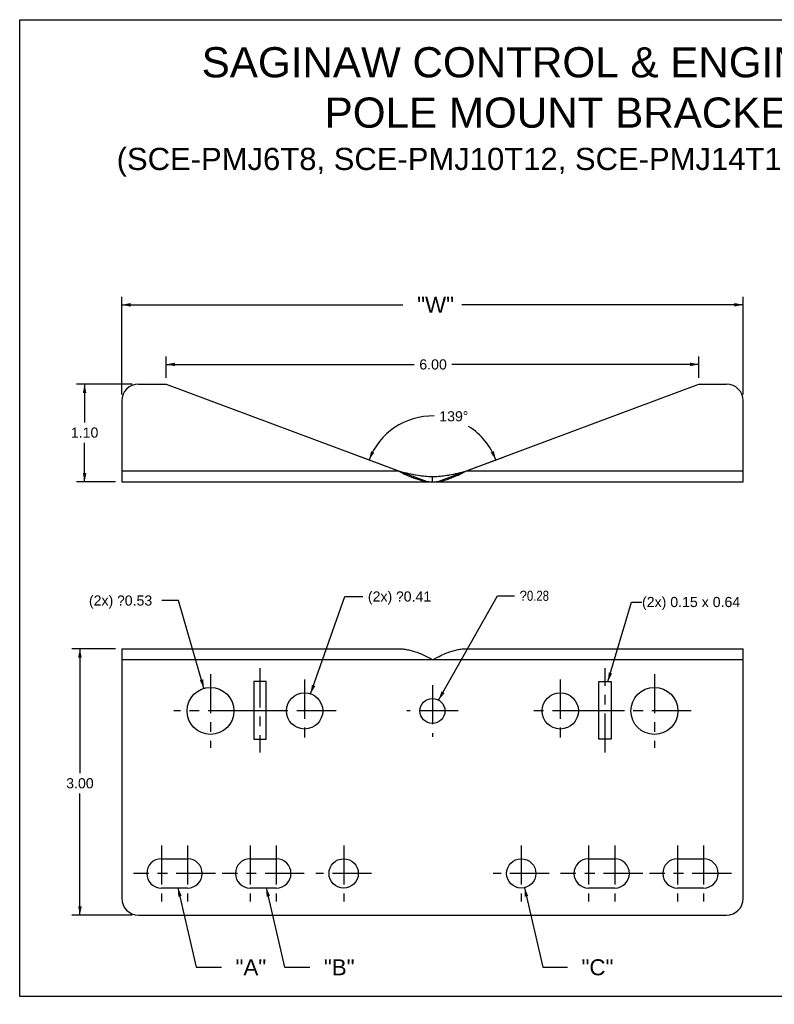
# Model space of a CAD drawing. Header units: inches. Extents: x 0 to 17, y -0.1 to 11.
# Tile 1 of 2: x 0 to 8.5, y -0.1 to 11. Entities that reach past the tile are written whole.
import ezdxf

# ---------------------------------------------------------------- set-up
doc = ezdxf.new("R2010")
doc.units = ezdxf.units.IN
doc.header["$LTSCALE"] = 0.935
doc.header["$MEASUREMENT"] = 0
doc.linetypes.add('CHAIN', pattern=[0.7087, 0.4724, -0.0591, 0.1181, -0.0591])
doc.layers.get('0').update_dxf_attribs({"linetype": 'CONTINUOUS'})
for name, color, linetype in [('Center_Mark__ANSI_', 7, 'CONTINUOUS'), ('Centerline__ANSI_', 7, 'CONTINUOUS'), ('Dimension__ANSI_', 7, 'CONTINUOUS'), ('Symbol__ANSI_', 7, 'CONTINUOUS'), ('Visible__ANSI_', 7, 'CONTINUOUS'), ('Visible_Narrow__ANSI_', 7, 'CONTINUOUS')]:
    doc.layers.add(name, color=color, linetype=linetype)
doc.styles.get("Standard").update_dxf_attribs({"font": 'arial.ttf'})
doc.styles.add('TEXTSTYLE_2', font='txt')
doc.dimstyles.new('DIMSTYLE_1', dxfattribs={"dimtxt": 0.1800000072, "dimasz": 0.1, "dimexe": 0.09, "dimexo": 0.07, "dimgap": 0.09000000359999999, "dimtad": 0, "dimtih": 1, "dimtoh": 1, "dimdec": 3, "dimzin": 4, "dimdsep": 46, "dimtxsty": 'Standard', "dimblk": '_FILLED', "dimblk1": '_FILLED', "dimblk2": '_FILLED', "dimcen": 0.09, "dimadec": 3, "dimazin": 1, "dimtfac": 1, "dimtdec": 3, "dimtofl": 0, "dimtmove": 0, "dimatfit": 3, "dimldrblk": '_FILLED', "dimfxl": 0, "dimtolj": 1, "dimtzin": 4, "dimarcsym": 0})
doc.dimstyles.new('DIMSTYLE_2', dxfattribs={"dimtxt": 0.1139999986, "dimasz": 0.1, "dimexe": 0.09, "dimexo": 0.07, "dimgap": 0.0569999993, "dimtad": 0, "dimtih": 1, "dimtoh": 1, "dimdec": 3, "dimzin": 4, "dimdsep": 46, "dimtxsty": 'Standard', "dimblk": '_FILLED', "dimblk1": '_FILLED', "dimblk2": '_FILLED', "dimcen": 0.09, "dimadec": 3, "dimazin": 1, "dimtfac": 1, "dimtdec": 3, "dimtofl": 0, "dimtmove": 0, "dimatfit": 3, "dimldrblk": '_FILLED', "dimfxl": 0, "dimtolj": 1, "dimtzin": 4, "dimarcsym": 0})
doc.dimstyles.new('DIMSTYLE_3', dxfattribs={"dimtxt": 0.1139999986, "dimasz": 0.1, "dimexe": 0.09, "dimexo": 0.07, "dimgap": 0.0569999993, "dimtad": 0, "dimtih": 1, "dimtoh": 1, "dimdec": 1, "dimzin": 4, "dimdsep": 46, "dimtxsty": 'Standard', "dimblk": '_FILLED', "dimblk1": '_FILLED', "dimblk2": '_FILLED', "dimcen": 0.09, "dimadec": 3, "dimazin": 1, "dimtfac": 1, "dimtdec": 3, "dimtofl": 0, "dimtmove": 0, "dimatfit": 3, "dimldrblk": '_FILLED', "dimfxl": 0, "dimtolj": 1, "dimtzin": 4, "dimarcsym": 0})
doc.dimstyles.new('DIMSTYLE_4', dxfattribs={"dimtxt": 0.1139999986, "dimasz": 0.1, "dimexe": 0.09, "dimexo": 0.07, "dimgap": 0.09, "dimtad": 0, "dimtih": 1, "dimtoh": 1, "dimdec": 3, "dimzin": 4, "dimdsep": 46, "dimtxsty": 'Standard', "dimblk": '_FILLED', "dimblk1": '_FILLED', "dimblk2": '_FILLED', "dimcen": 0.09, "dimadec": 3, "dimazin": 1, "dimtfac": 1, "dimtdec": 3, "dimtofl": 0, "dimtmove": 0, "dimatfit": 1, "dimldrblk": '_FILLED', "dimfxl": 0, "dimtolj": 1, "dimtzin": 4, "dimarcsym": 0})
doc.dimstyles.new('DIMSTYLE_5', dxfattribs={"dimtxt": 0.1800000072, "dimasz": 0.1, "dimexe": 0.09, "dimexo": 0.07, "dimgap": 0.09, "dimtad": 0, "dimtih": 1, "dimtoh": 1, "dimdec": 3, "dimzin": 4, "dimdsep": 46, "dimtxsty": 'Standard', "dimblk": '_FILLED', "dimblk1": '_FILLED', "dimblk2": '_FILLED', "dimcen": 0.09, "dimadec": 3, "dimazin": 1, "dimtfac": 1, "dimtdec": 3, "dimtofl": 0, "dimtmove": 0, "dimatfit": 1, "dimldrblk": '_FILLED', "dimfxl": 0, "dimtolj": 1, "dimtzin": 4, "dimarcsym": 0})
doc.dimstyles.get("Standard").update_dxf_attribs({"dimtxt": 0.085, "dimasz": 0.1, "dimexe": 0.09, "dimexo": 0.07, "dimgap": 0.09, "dimtad": 0, "dimtih": 1, "dimtoh": 1, "dimdec": 3, "dimzin": 4, "dimdsep": 46, "dimtxsty": 'Standard', "dimblk": '_FILLED', "dimblk1": '_FILLED', "dimblk2": '_FILLED', "dimcen": 0.09, "dimadec": 3, "dimazin": 1, "dimtp": 0.001, "dimtm": 0.001, "dimtfac": 1, "dimtdec": 3, "dimtofl": 0, "dimtmove": 0, "dimatfit": 3, "dimldrblk": '_FILLED', "dimfxl": 0, "dimtolj": 1, "dimtzin": 4, "dimarcsym": 0})

# ---------------------------------------------------------------- blocks, each defined once
blk = doc.blocks.new('_FILLED')
at = {"color": 0, "linetype": 'ByBlock'}
blk.add_solid([(0, 0), (-1, 0.2), (-1, -0.2)], dxfattribs=at)
blk = doc.blocks.new('*D1')
at = {"layer": 'Dimension__ANSI_', "color": 7, "linetype": 'Continuous'}
for p, q in [((1.1494572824, 7.6991594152), (1.1494572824, 7.8791594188)), ((8.1494572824, 7.6991594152), (8.1494572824, 7.8791594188)), ((1.1494572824, 7.7891594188), (4.3172267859, 7.7891594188)), ((8.1494572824, 7.7891594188), (4.9816877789, 7.7891594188)), ((1.1494572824, 6.7784324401), (1.1494572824, 7.6991594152)), ((8.1494572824, 6.7784324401), (8.1494572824, 7.6991594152))]:
    blk.add_line(p, q, dxfattribs=at)
at = {"layer": 'Dimension__ANSI_', "color": 7, "linetype": 'Continuous', "xscale": 0.1, "yscale": 0.1, "zscale": 0.1, "rotation": 180}
blk.add_blockref('_FILLED', (1.1494572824, 7.7891594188), dxfattribs=at)
at = {"layer": 'Dimension__ANSI_', "color": 7, "linetype": 'Continuous', "xscale": 0.1, "yscale": 0.1, "zscale": 0.1}
blk.add_blockref('_FILLED', (8.1494572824, 7.7891594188), dxfattribs=at)
at = {"layer": 'Dimension__ANSI_', "color": 7, "linetype": 'Continuous', "insert": (4.6494572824, 7.8791594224), "char_height": 0.1800000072, "width": 0.4844609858, "attachment_point": 2, "line_spacing_factor": 0.9}
blk.add_mtext(' "W"', dxfattribs=at)
blk = doc.blocks.new('*D2')
at = {"layer": 'Dimension__ANSI_', "color": 7, "linetype": 'Continuous'}
for p, q in [((0.8863142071, 6.8959324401), (0.6414182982, 6.8959324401)), ((0.7314182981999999, 6.8959324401), (0.7314182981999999, 6.4646165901)), ((1.2669572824, 6.8959324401), (0.8863142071, 6.8959324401)), ((0.7314182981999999, 5.7959324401), (0.7314182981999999, 6.2366165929)), ((0.8863142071, 5.7959324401), (0.6414182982, 5.7959324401)), ((1.0794572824, 5.7959324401), (0.8863142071, 5.7959324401))]:
    blk.add_line(p, q, dxfattribs=at)
at = {"layer": 'Dimension__ANSI_', "color": 7, "linetype": 'Continuous', "xscale": 0.1, "yscale": 0.1, "zscale": 0.1}
for p, rotation in [((0.7314182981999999, 6.8959324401), 90), ((0.7314182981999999, 5.7959324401), 270)]:
    blk.add_blockref('_FILLED', p, dxfattribs=dict(at, rotation=rotation))
at = {"layer": 'Dimension__ANSI_', "color": 7, "linetype": 'Continuous', "insert": (0.5765223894, 6.4076165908), "char_height": 0.1139999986, "width": 0.3097918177, "attachment_point": 1, "line_spacing_factor": 0.9}
blk.add_mtext('1.10', dxfattribs=at)
blk = doc.blocks.new('*D3')
at = {"layer": 'Dimension__ANSI_', "color": 7, "linetype": 'Continuous'}
for p, q in [((0.8332573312, 3.9164666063), (0.5883614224, 3.9164666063)), ((0.6783614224, 3.9164666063), (0.6783614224, 2.5154148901)), ((1.0794572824, 3.9164666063), (0.8332573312, 3.9164666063)), ((0.6783614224, 0.9164666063), (0.6783614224, 2.2874148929)), ((0.8332573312, 0.9164666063), (0.5883614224, 0.9164666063)), ((1.2669572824, 0.9164666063), (0.8332573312, 0.9164666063))]:
    blk.add_line(p, q, dxfattribs=at)
at = {"layer": 'Dimension__ANSI_', "color": 7, "linetype": 'Continuous', "xscale": 0.1, "yscale": 0.1, "zscale": 0.1}
for p, rotation in [((0.6783614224, 3.9164666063), 90), ((0.6783614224, 0.9164666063), 270)]:
    blk.add_blockref('_FILLED', p, dxfattribs=dict(at, rotation=rotation))
at = {"layer": 'Dimension__ANSI_', "color": 7, "linetype": 'Continuous', "insert": (0.5234655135, 2.4584148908), "char_height": 0.1139999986, "width": 0.3097918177, "attachment_point": 1, "line_spacing_factor": 0.9}
blk.add_mtext('3.00', dxfattribs=at)
blk = doc.blocks.new('*D4')
at = {"layer": 'Dimension__ANSI_', "color": 7, "linetype": 'Continuous'}
for p, q in [((4.5838819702, 5.7999231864), (3.8508436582, 6.0737134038)), ((4.7150325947, 5.7999231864), (5.2349347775, 5.994106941)), ((5.2349347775, 5.994106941), (5.4480709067, 6.0737134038))]:
    blk.add_line(p, q, dxfattribs=at)
for start, end in [(88.51655483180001, 159.5193118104), (20.4806881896, 57.71637213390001)]:
    blk.add_arc((4.6494572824, 5.775430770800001), 0.7625, start, end, dxfattribs=at)
for points in [[(3.9579702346, 6.141618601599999), (3.9351547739, 6.042223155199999), (3.994444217, 6.125197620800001)], [(5.304470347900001, 6.125197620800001), (5.3637597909, 6.042223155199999), (5.3409443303, 6.141618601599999)]]:
    blk.add_solid(points, dxfattribs=at)
at = {"layer": 'Dimension__ANSI_', "color": 7, "linetype": 'Continuous', "insert": (4.7261969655, 6.5910593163), "char_height": 0.1139999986, "width": 0.3283548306, "attachment_point": 1, "line_spacing_factor": 0.9}
blk.add_mtext('139\\fSymbol_ASME;{\\W1.0;°}', dxfattribs=at)
blk = doc.blocks.new('*D5')
at = {"layer": 'Dimension__ANSI_', "color": 7, "linetype": 'Continuous'}
for p, q in [((1.7896663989, 4.4593057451), (1.5993767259, 4.4593057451)), ((2.0759068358, 3.4705346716), (1.7896663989, 4.4593057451))]:
    blk.add_line(p, q, dxfattribs=at)
at = {"layer": 'Dimension__ANSI_', "color": 7, "linetype": 'Continuous', "xscale": 0.1, "yscale": 0.1, "zscale": 0.1, "rotation": 286.1452600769}
blk.add_blockref('_FILLED', (2.0759068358, 3.4705346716), dxfattribs=at)
at = {"layer": 'Dimension__ANSI_', "color": 7, "linetype": 'Continuous', "insert": (0.7798557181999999, 4.5163057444), "char_height": 0.1139999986, "width": 0.7625210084, "attachment_point": 1, "line_spacing_factor": 0.9}
blk.add_mtext('(2x) \\fSymbol_ASME;{\\W1.0;?}\\fArial;0.53', dxfattribs=at)
blk = doc.blocks.new('*D6')
at = {"layer": 'Dimension__ANSI_', "color": 7, "linetype": 'Continuous'}
for p, q in [((3.2773118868, 3.4088509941), (3.6637981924, 4.5046341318)), ((3.6637981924, 4.5046341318), (3.8650912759, 4.5046341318))]:
    blk.add_line(p, q, dxfattribs=at)
at = {"layer": 'Dimension__ANSI_', "color": 7, "linetype": 'Continuous', "xscale": 0.1, "yscale": 0.1, "zscale": 0.1, "rotation": 250.5720867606}
blk.add_blockref('_FILLED', (3.2773118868, 3.4088509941), dxfattribs=at)
at = {"layer": 'Dimension__ANSI_', "color": 7, "linetype": 'Continuous', "insert": (3.9220912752, 4.5616341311), "char_height": 0.1139999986, "width": 0.7625210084, "attachment_point": 1, "line_spacing_factor": 0.9}
blk.add_mtext('(2x) \\fSymbol_ASME;{\\W1.0;?}\\fArial;0.41', dxfattribs=at)
blk = doc.blocks.new('*D9')
at = {"layer": 'Dimension__ANSI_', "color": 7, "linetype": 'Continuous'}
for p, q in [((5.6865401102, 1.2256876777), (5.893336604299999, 0.3290861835)), ((5.893336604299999, 0.3290861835), (6.1687963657, 0.3290861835))]:
    blk.add_line(p, q, dxfattribs=at)
at = {"layer": 'Dimension__ANSI_', "color": 7, "linetype": 'Continuous', "xscale": 0.1, "yscale": 0.1, "zscale": 0.1, "rotation": 102.987849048}
blk.add_blockref('_FILLED', (5.6865401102, 1.2256876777), dxfattribs=at)
at = {"layer": 'Dimension__ANSI_', "color": 7, "linetype": 'Continuous', "insert": (6.473257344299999, 0.4190861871), "char_height": 0.1800000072, "width": 0.4289219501, "attachment_point": 2, "line_spacing_factor": 0.9}
blk.add_mtext(' "C"', dxfattribs=at)
blk = doc.blocks.new('*D10')
at = {"layer": 'Dimension__ANSI_', "color": 7, "linetype": 'Continuous'}
for p, q in [((1.6494572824, 7.0611471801), (1.6494572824, 7.208147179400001)), ((7.6494572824, 7.0611471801), (7.6494572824, 7.208147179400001)), ((1.6494572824, 7.1181471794), (4.4442806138, 7.1181471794)), ((7.6494572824, 7.1181471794), (4.86807243, 7.1181471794)), ((1.6494572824, 6.9659324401), (1.6494572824, 7.0611471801)), ((7.6494572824, 6.9659324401), (7.6494572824, 7.0611471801))]:
    blk.add_line(p, q, dxfattribs=at)
at = {"layer": 'Dimension__ANSI_', "color": 7, "linetype": 'Continuous', "xscale": 0.1, "yscale": 0.1, "zscale": 0.1, "rotation": 180}
blk.add_blockref('_FILLED', (1.6494572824, 7.1181471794), dxfattribs=at)
at = {"layer": 'Dimension__ANSI_', "color": 7, "linetype": 'Continuous', "xscale": 0.1, "yscale": 0.1, "zscale": 0.1}
blk.add_blockref('_FILLED', (7.6494572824, 7.1181471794), dxfattribs=at)
at = {"layer": 'Dimension__ANSI_', "color": 7, "linetype": 'Continuous', "insert": (4.5012806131, 7.1751471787), "char_height": 0.1139999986, "width": 0.3097918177, "attachment_point": 1, "line_spacing_factor": 0.9}
blk.add_mtext('6.00', dxfattribs=at)
blk = doc.blocks.new('*D11')
at = {"layer": 'Dimension__ANSI_', "color": 7, "linetype": 'Continuous'}
for p, q in [((4.7186857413, 3.3387272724), (5.3836386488, 4.5130649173)), ((5.3836386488, 4.5130649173), (5.5722490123, 4.5130649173))]:
    blk.add_line(p, q, dxfattribs=at)
at = {"layer": 'Dimension__ANSI_', "color": 7, "linetype": 'Continuous', "xscale": 0.1, "yscale": 0.1, "zscale": 0.1, "rotation": 240.4798746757}
blk.add_blockref('_FILLED', (4.7186857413, 3.3387272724), dxfattribs=at)
at = {"layer": 'Dimension__ANSI_', "color": 7, "linetype": 'Continuous', "insert": (5.6292490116, 4.570064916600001), "char_height": 0.1139999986, "width": 0.4442533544, "attachment_point": 1, "line_spacing_factor": 0.9, "style": 'TEXTSTYLE_2'}
blk.add_mtext('?\\fArial;{\\W0.8;0.28}', dxfattribs=at)
blk = doc.blocks.new('*D12')
at = {"layer": 'Dimension__ANSI_', "color": 7, "linetype": 'Continuous'}
for p, q in [((2.7777901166, 1.2256876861), (2.9845866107, 0.329086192)), ((2.9845866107, 0.329086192), (3.2669836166, 0.329086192))]:
    blk.add_line(p, q, dxfattribs=at)
at = {"layer": 'Dimension__ANSI_', "color": 7, "linetype": 'Continuous', "xscale": 0.1, "yscale": 0.1, "zscale": 0.1, "rotation": 102.987849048}
blk.add_blockref('_FILLED', (2.7777901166, 1.2256876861), dxfattribs=at)
at = {"layer": 'Dimension__ANSI_', "color": 7, "linetype": 'Continuous', "insert": (3.5644185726, 0.4190861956), "char_height": 0.1800000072, "width": 0.414869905, "attachment_point": 2, "line_spacing_factor": 0.9}
blk.add_mtext(' "B"', dxfattribs=at)
blk = doc.blocks.new('*D13')
at = {"layer": 'Dimension__ANSI_', "color": 7, "linetype": 'Continuous'}
for p, q in [((1.7827901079, 1.2256876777), (1.9895866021, 0.3290861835)), ((1.9895866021, 0.3290861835), (2.2719836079, 0.3290861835))]:
    blk.add_line(p, q, dxfattribs=at)
at = {"layer": 'Dimension__ANSI_', "color": 7, "linetype": 'Continuous', "xscale": 0.1, "yscale": 0.1, "zscale": 0.1, "rotation": 102.987849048}
blk.add_blockref('_FILLED', (1.7827901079, 1.2256876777), dxfattribs=at)
at = {"layer": 'Dimension__ANSI_', "color": 7, "linetype": 'Continuous', "insert": (2.569418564, 0.4190861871), "char_height": 0.1800000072, "width": 0.414869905, "attachment_point": 2, "line_spacing_factor": 0.9}
blk.add_mtext(' "A"', dxfattribs=at)

msp = doc.modelspace()

# ---------------------------------------------------------------- linework, layer by layer
at = {"color": 7, "linetype": 'Continuous'}
for p, q in [((0, 0), (0, 11)), ((0, 11), (17, 11)), ((17, 0), (0, 0))]:
    msp.add_line(p, q, dxfattribs=at)
at = {"layer": 'Center_Mark__ANSI_', "color": 7, "linetype": 'CHAIN'}
for p, q in [((2.1494572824, 3.6309666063), (2.1494572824, 2.8019666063)), ((3.2094572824, 3.5704666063), (3.2094572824, 2.8624666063)), ((6.0894572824, 3.5704666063), (6.0894572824, 2.8624666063)), ((7.1494572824, 3.6309666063), (7.1494572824, 2.8019666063)), ((4.6494572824, 3.5069666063), (4.6494572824, 2.9259666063)), ((2.5639572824, 3.2164666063), (1.7349572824, 3.2164666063)), ((3.5634572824, 3.2164666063), (2.8554572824, 3.2164666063)), ((4.9399572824, 3.2164666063), (4.3589572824, 3.2164666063)), ((6.4434572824, 3.2164666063), (5.735457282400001, 3.2164666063)), ((7.563957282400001, 3.2164666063), (6.7349572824, 3.2164666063)), ((1.5957072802, 1.7014666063), (1.5957072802, 1.0714666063)), ((1.8907072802, 1.7014666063), (1.8907072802, 1.0714666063)), ((2.5957072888, 1.7014666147), (2.5957072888, 1.0714666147)), ((2.8907072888, 1.7014666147), (2.8907072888, 1.0714666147)), ((3.6494572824, 1.7014666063), (3.6494572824, 1.0714666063)), ((5.6494572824, 1.7014666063), (5.6494572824, 1.0714666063)), ((6.408207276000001, 1.7014666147), (6.408207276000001, 1.0714666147)), ((6.703207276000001, 1.7014666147), (6.703207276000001, 1.0714666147)), ((7.4082072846, 1.7014666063), (7.4082072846, 1.0714666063)), ((7.7032072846, 1.7014666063), (7.7032072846, 1.0714666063)), ((2.2057072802, 1.3864666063), (1.2807072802, 1.3864666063)), ((3.2057072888, 1.3864666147), (2.2807072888, 1.3864666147)), ((3.9644572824, 1.3864666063), (3.3344572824, 1.3864666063)), ((5.9644572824, 1.3864666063), (5.3344572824, 1.3864666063)), ((7.018207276, 1.3864666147), (6.093207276, 1.3864666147)), ((8.0182072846, 1.3864666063), (7.0932072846, 1.3864666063))]:
    msp.add_line(p, q, dxfattribs=at)
at = {"layer": 'Centerline__ANSI_', "color": 1, "linetype": 'CHAIN'}
for p, q in [((2.7057072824, 3.6964666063), (2.7057072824, 2.7464666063)), ((6.5932072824, 2.7464666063), (6.5932072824, 3.6964666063)), ((2.4869572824, 3.2214666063), (2.9244572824, 3.2214666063)), ((6.3744572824, 3.2214666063), (6.8119572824, 3.2214666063))]:
    msp.add_line(p, q, dxfattribs=at)
at = {"layer": 'Visible__ANSI_', "color": 7, "linetype": 'Continuous'}
for p, q in [((1.3369572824, 6.8959324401), (1.6494572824, 6.8959324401)), ((1.6494572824, 6.8959324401), (4.265249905, 5.9189324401)), ((5.0336646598, 5.9189324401), (7.6494572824, 6.8959324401)), ((7.6494572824, 6.8959324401), (7.9619572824, 6.8959324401)), ((1.1494572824, 6.7084324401), (1.1494572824, 5.7959324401)), ((8.1494572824, 5.7959324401), (8.1494572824, 6.7084324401)), ((1.1494572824, 5.7959324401), (8.1494572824, 5.7959324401)), ((4.6494572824, 5.7959324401), (4.6494572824, 5.8559324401)), ((1.1494572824, 3.9164666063), (1.1494572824, 1.1039666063)), ((1.1494572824, 3.9164666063), (4.265249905, 3.9164666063)), ((5.0336646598, 3.9164666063), (8.1494572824, 3.9164666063)), ((8.1494572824, 1.1039666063), (8.1494572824, 3.9164666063)), ((2.6369572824, 3.5464666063), (2.6369572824, 2.8964666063)), ((2.7744572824, 3.5464666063), (2.6369572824, 3.5464666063)), ((2.7744572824, 2.8964666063), (2.7744572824, 3.5464666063)), ((6.5244572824, 2.8964666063), (6.5244572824, 3.5464666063)), ((6.5244572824, 3.5464666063), (6.6619572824, 3.5464666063)), ((6.6619572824, 3.5464666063), (6.6619572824, 2.8964666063)), ((2.6369572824, 2.8964666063), (2.7744572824, 2.8964666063)), ((6.6619572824, 2.8964666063), (6.5244572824, 2.8964666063)), ((1.5957072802, 1.5514666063), (1.8907072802, 1.5514666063)), ((2.5957072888, 1.5514666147), (2.8907072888, 1.5514666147)), ((6.408207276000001, 1.5514666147), (6.703207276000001, 1.5514666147)), ((7.4082072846, 1.5514666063), (7.7032072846, 1.5514666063)), ((1.8907072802, 1.2214666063), (1.5957072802, 1.2214666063)), ((2.8907072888, 1.2214666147), (2.5957072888, 1.2214666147)), ((6.703207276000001, 1.2214666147), (6.408207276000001, 1.2214666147)), ((7.7032072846, 1.2214666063), (7.4082072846, 1.2214666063)), ((1.3369572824, 0.9164666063), (7.9619572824, 0.9164666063))]:
    msp.add_line(p, q, dxfattribs=at)
for points in [[(4.265249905, 5.9189324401), (4.2716906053, 5.9155904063), (4.2945141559, 5.903927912), (4.3155285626, 5.8934932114), (4.3354076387, 5.883939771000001), (4.354498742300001, 5.8750896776), (4.3695437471, 5.868359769), (4.387098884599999, 5.860804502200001), (4.404154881, 5.8537910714), (4.4138840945, 5.849941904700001), (4.4302408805, 5.8437298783), (4.4435983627, 5.8389065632), (4.4571654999, 5.8342452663), (4.464493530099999, 5.8318172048), (4.4826803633, 5.826009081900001), (4.499757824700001, 5.820868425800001), (4.5158610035, 5.8163344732), (4.5310985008, 5.812357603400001), (4.5455595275, 5.8088964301), (4.5593187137, 5.8059158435), (4.567035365, 5.8043888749), (4.5800351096, 5.802067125), (4.5925922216, 5.8001405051), (4.6047283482, 5.798593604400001), (4.6164639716, 5.797412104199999), (4.6278185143, 5.7965827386), (4.6388104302, 5.796093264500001), (4.6494572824, 5.7959324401)], [(4.265249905, 5.9189324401), (4.274718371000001, 5.9164199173), (4.3042920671, 5.9087409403), (4.3309286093, 5.902096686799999), (4.3319691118, 5.901843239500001), (4.3572729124, 5.895832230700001), (4.3812373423, 5.8904332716), (4.4041554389, 5.8855672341), (4.4267439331, 5.8810804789), (4.4354587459, 5.8794355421), (4.4571654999, 5.875556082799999), (4.4638395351, 5.8744221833), (4.4876660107, 5.8705492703), (4.5097433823, 5.86724133), (4.5276553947, 5.8647874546), (4.5470639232, 5.862395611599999), (4.5654429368, 5.8604196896), (4.582979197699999, 5.8588262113), (4.5874493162, 5.8584690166), (4.603907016, 5.8573388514), (4.6196634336, 5.8565496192), (4.6348202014, 5.8560850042), (4.6494572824, 5.8559324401)], [(4.6494572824, 5.7959324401), (4.6619080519, 5.7960932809), (4.674421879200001, 5.7965769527), (4.6870042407, 5.7973855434), (4.6996606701, 5.7985216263), (4.7123967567, 5.7999882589), (4.725218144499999, 5.801788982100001), (4.7381305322, 5.8039278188), (4.7455091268, 5.8052952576), (4.7585859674, 5.807974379), (4.7719071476, 5.8110307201), (4.7854918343, 5.8144762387), (4.7993611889, 5.8183243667), (4.813538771, 5.822590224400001), (4.8280510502, 5.827290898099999), (4.8415609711, 5.831958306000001), (4.8568295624, 5.837554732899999), (4.8727378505, 5.8437232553), (4.8893930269, 5.850520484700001), (4.9069383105, 5.858021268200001), (4.9255736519, 5.866329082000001), (4.937612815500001, 5.871862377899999), (4.9587978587, 5.881869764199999), (4.9828450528, 5.8935615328), (5.012058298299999, 5.9080819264), (5.0336646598, 5.9189324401)], [(4.6494572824, 5.8559324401), (4.6666367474, 5.856087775), (4.683849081, 5.856554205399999), (4.7011408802, 5.857333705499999), (4.7185603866, 5.8584300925), (4.7214965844, 5.8586452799), (4.7390849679, 5.860114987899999), (4.75691417, 5.861915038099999), (4.7750495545, 5.864056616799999), (4.7935354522, 5.8665499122), (4.8124853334, 5.8694160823), (4.8320103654, 5.8726796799), (4.8415609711, 5.8743847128), (4.862172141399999, 5.878292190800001), (4.883791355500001, 5.882700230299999), (4.88958649, 5.883931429), (4.9129071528, 5.889077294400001), (4.9382065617, 5.8949647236), (4.9616253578, 5.9006442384), (4.9939650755, 5.908751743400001), (4.9952566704, 5.909080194), (5.0336646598, 5.9189324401)], [(4.265249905, 3.9164666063), (4.276297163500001, 3.9163323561), (4.2886837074, 3.9158709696), (4.3013295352, 3.9150740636), (4.3142342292, 3.9139344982), (4.3273974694, 3.9124450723), (4.3408190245, 3.9105985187), (4.354498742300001, 3.9083875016), (4.3685194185, 3.9057908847), (4.382947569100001, 3.9027880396), (4.3977917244, 3.8993663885), (4.404154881, 3.8978006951), (4.419633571, 3.893755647), (4.4302408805, 3.8907988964), (4.4435983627, 3.8868735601), (4.4571654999, 3.8826690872), (4.4716252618, 3.8779095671), (4.4861598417, 3.8727906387), (4.500780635, 3.8673044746), (4.515500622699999, 3.8614420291), (4.5303348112, 3.855192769), (4.5453008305, 3.8485443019), (4.5593187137, 3.8420078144), (4.574647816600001, 3.8345247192), (4.5903155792, 3.8265273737), (4.6064002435, 3.8179665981), (4.6230127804, 3.8087730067), (4.6403200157, 3.7988426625), (4.6494572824, 3.7934666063)], [(4.6494572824, 3.7934666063), (4.6710636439, 3.8043171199), (4.7002768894, 3.8188375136), (4.7243240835, 3.8305292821), (4.7455091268, 3.8405366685), (4.7575482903, 3.8460699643), (4.7761836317, 3.8543777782), (4.7937289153, 3.8618785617), (4.8103840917, 3.8686757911), (4.8262923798, 3.8748443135), (4.8415609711, 3.8804407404), (4.855070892, 3.8851081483), (4.8695831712, 3.8898088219), (4.8837607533, 3.8940746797), (4.8976301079, 3.8979228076), (4.9112147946, 3.9013683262), (4.9245359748, 3.9044246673), (4.937612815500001, 3.9071037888), (4.94499141, 3.9084712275), (4.9579037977, 3.9106100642), (4.9707251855, 3.9124107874), (4.9834612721, 3.91387742), (4.996117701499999, 3.9150135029), (5.008700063, 3.9158220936), (5.021213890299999, 3.9163057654), (5.0336646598, 3.9164666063)]]:
    msp.add_lwpolyline(points, dxfattribs=at)
for centre, radius in [((2.1494572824, 3.2164666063), 0.2645), ((7.1494572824, 3.2164666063), 0.2645), ((3.2094572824, 3.2164666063), 0.204), ((4.6494572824, 3.2164666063), 0.1405), ((6.0894572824, 3.2164666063), 0.204), ((3.6494572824, 1.3864666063), 0.165), ((5.6494572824, 1.3864666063), 0.165)]:
    msp.add_circle(centre, radius, dxfattribs=at)
for centre, radius, start, end in [((1.3369572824, 6.7084324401), 0.1875, 90, 180), ((7.9619572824, 6.7084324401), 0.1875, 0, 90), ((1.5957072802, 1.3864666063), 0.165, 90, 270), ((1.8907072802, 1.3864666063), 0.165, 270, 90), ((2.5957072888, 1.3864666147), 0.165, 90, 270), ((2.8907072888, 1.3864666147), 0.165, 270, 90), ((6.408207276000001, 1.3864666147), 0.165, 90, 270), ((6.703207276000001, 1.3864666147), 0.165, 270, 90), ((7.4082072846, 1.3864666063), 0.165, 90, 270), ((7.7032072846, 1.3864666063), 0.165, 270, 90), ((1.3369572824, 1.1039666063), 0.1875, 180, 270), ((7.9619572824, 1.1039666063), 0.1875, 270, 360)]:
    msp.add_arc(centre, radius, start, end, dxfattribs=at)
at = {"layer": 'Visible_Narrow__ANSI_', "color": 7, "linetype": 'Continuous'}
for p, q in [((1.1494572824, 5.9189324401), (4.265249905, 5.9189324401)), ((5.0336646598, 5.9189324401), (8.1494572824, 5.9189324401)), ((1.1494572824, 3.7934666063), (8.1494572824, 3.7934666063))]:
    msp.add_line(p, q, dxfattribs=at)

# ---------------------------------------------------------------- texts
at = {"layer": 'Symbol__ANSI_', "color": 7, "linetype": 'Continuous', "insert": (6.3511443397, 10.6905438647), "char_height": 0.34, "width": 10.5017999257, "attachment_point": 2, "line_spacing_factor": 1.0000002}
msp.add_mtext('SAGINAW CONTROL & ENGINEERING\\PPOLE MOUNT BRACKETS\\P\\H0.2499986;(SCE-PMJ6T8, SCE-PMJ10T12, SCE-PMJ14T16, SCE-PMJ18T24)', dxfattribs=at)
at = {"layer": 'Symbol__ANSI_', "color": 7, "linetype": 'Continuous', "insert": (7.0095434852, 4.4995891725), "char_height": 0.1140000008, "width": 1.1056728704, "attachment_point": 1}
msp.add_mtext('(2x) 0.15 x 0.64', dxfattribs=at)

# ---------------------------------------------------------------- dimensions: what is measured, and where the dimension line sits
at = {"layer": 'Dimension__ANSI_', "color": 7, "linetype": 'Continuous'}
for base, p1, p2, text, dimstyle, picture, middle in [((8.1494572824, 7.7891594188), (1.1494572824, 6.7084324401), (8.1494572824, 6.7084324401), ' "W"', 'DIMSTYLE_1', '*D1', (4.6833944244, 7.7891593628)), ((7.6494572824, 7.1181471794), (1.6494572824, 6.8959324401), (7.6494572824, 6.8959324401), '6.00', 'DIMSTYLE_2', '*D10', (4.655392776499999, 7.1175115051))]:
    dim = msp.add_linear_dim(base=base, p1=p1, p2=p2, text=text, dimstyle=dimstyle, dxfattribs=at)
    dim.commit()
    dim.dimension.update_dxf_attribs({"geometry": picture, "text_midpoint": middle, "dimtype": 160})
for base, p1, p2, text, picture, middle in [((0.7314182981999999, 5.7959324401), (1.3369572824, 6.8959324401), (1.1494572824, 5.7959324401), '1.10', '*D2', (0.7363557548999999, 6.3499810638)), ((0.6783614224, 0.9164666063), (1.1494572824, 3.9164666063), (1.3369572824, 0.9164666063), '3.00', '*D3', (0.6782133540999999, 2.4007791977))]:
    dim = msp.add_linear_dim(base=base, p1=p1, p2=p2, angle=270, text=text, dimstyle='DIMSTYLE_2', dxfattribs=at)
    dim.commit()
    dim.dimension.update_dxf_attribs({"geometry": picture, "text_midpoint": middle, "dimtype": 160})
dim = msp.add_angular_dim_2l(base=(4.6494572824, 6.5379307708), line1=((4.6423142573, 5.772762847), (4.6494572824, 5.775430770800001)), line2=((4.6566003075, 5.772762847), (4.6494572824, 5.775430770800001)), text='139{\\fSymbol_ASME;\\W1.0;°}', dimstyle='DIMSTYLE_3', dxfattribs=at)
dim.commit()
dim.dimension.update_dxf_attribs({"geometry": '*D4', "text_midpoint": (4.8903743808, 6.534059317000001), "dimtype": 162})
for p1, p2, text, dimstyle, picture, middle in [((3.2773118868, 3.4088509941), (3.141602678, 3.0240822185), '(2x) {\\fSymbol_ASME;\\W1.0;?}0.41', 'DIMSTYLE_4', '*D6', (4.3033517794, 4.5046341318)), ((4.7186857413, 3.3387272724), (4.580228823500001, 3.0942059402), '{\\fSymbol_ASME;\\W1.0;?}0.28', 'DIMSTYLE_4', '*D11', (5.8513756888, 4.5130649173)), ((2.0759068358, 3.4705346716), (2.223007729, 2.962398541), '(2x) {\\fSymbol_ASME;\\W1.0;?}0.53', 'DIMSTYLE_4', '*D5', (1.1611162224, 4.4593057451)), ((1.7827901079, 1.2256876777), (1.7086244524, 1.5472455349), ' "A"', 'DIMSTYLE_5', '*D13', (2.603415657, 0.3290862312)), ((2.7777901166, 1.2256876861), (2.7036244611, 1.5472455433), ' "B"', 'DIMSTYLE_5', '*D12', (3.5984157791, 0.3290862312)), ((5.6865401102, 1.2256876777), (5.6123744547, 1.5472455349), ' "C"', 'DIMSTYLE_5', '*D9', (6.507151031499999, 0.3294207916))]:
    dim = msp.add_diameter_dim_2p(p1=p1, p2=p2, text=text, dimstyle=dimstyle, override={"dimpost": '<>'}, dxfattribs=at)
    dim.commit()
    dim.dimension.update_dxf_attribs({"geometry": picture, "text_midpoint": middle, "dimtype": 163})

# ---------------------------------------------------------------- leaders
at = {"layer": 'Symbol__ANSI_', "color": 7, "linetype": 'Continuous', "annotation_type": 0, "has_hookline": 1, "hookline_direction": 1, "text_width": 1.089221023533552}
msp.add_leader([(6.6256129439, 3.5464666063), (6.8914332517, 4.4425891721), (7.0095434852, 4.4425891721)], dimstyle='Standard', override={"dimtad": 0}, dxfattribs=at)

doc.saveas('drawing.dxf')
